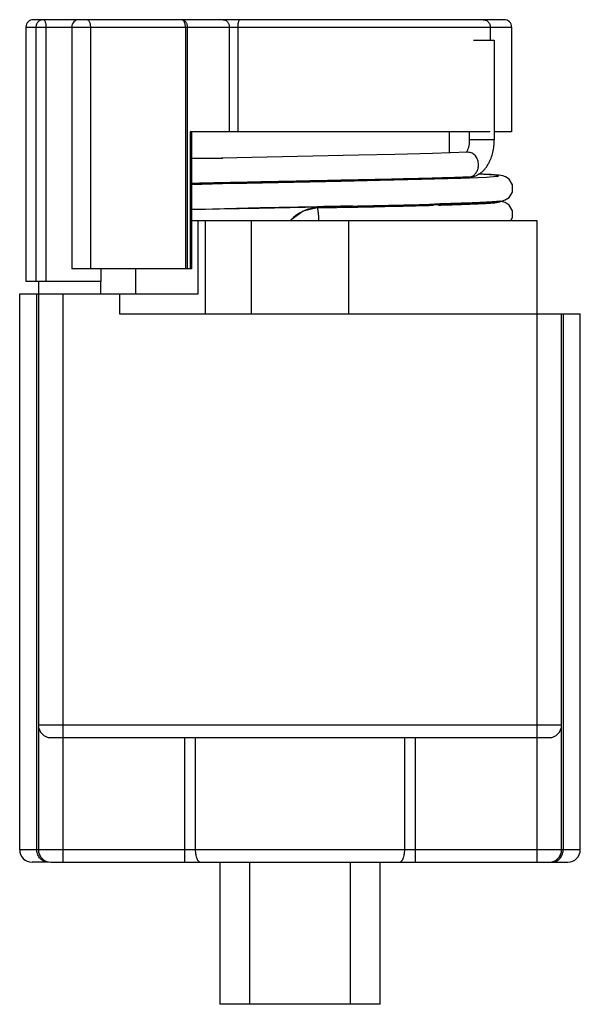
# Model space of a CAD drawing. Header units: millimetres. Extents: x 5.1 to 27.6, y 3.4 to 42.9.
import ezdxf

# ---------------------------------------------------------------- set-up
doc = ezdxf.new("R2010")
doc.units = ezdxf.units.MM
doc.header["$LTSCALE"] = 3.005177
doc.layers.get('0').update_dxf_attribs({"linetype": 'CONTINUOUS'})

msp = doc.modelspace()

# ---------------------------------------------------------------- linework, layer by layer
at = {"color": 7}
for p, q in [((24.548, 42.914), (5.655, 42.914)), ((5.355, 42.614), (5.355, 32.414)), ((5.355, 42.614), (24.848, 42.614)), ((5.758, 42.614), (5.758, 32.414)), ((6.174, 32.414), (6.174, 42.614)), ((7.194, 42.614), (7.194, 32.914)), ((7.957, 32.914), (7.957, 42.614)), ((11.758, 42.614), (11.758, 32.914)), ((11.846, 32.914), (11.846, 42.614)), ((13.517, 42.614), (13.517, 38.414)), ((13.854, 42.614), (13.854, 38.414)), ((23.989, 42.614), (23.989, 42.094)), ((24.848, 42.614), (24.848, 38.414)), ((23.317, 42.094), (24.15, 42.094)), ((24.15, 42.094), (24.15, 38.094)), ((11.946, 38.414), (11.946, 32.914)), ((23.989, 38.414), (11.946, 38.414)), ((12.001, 38.414), (12.001, 32.914)), ((22.355, 37.57), (22.355, 38.414)), ((23.15, 38.414), (23.15, 38.094)), ((24.848, 38.414), (24.15, 38.414)), ((24.15, 38.094), (23.15, 38.094)), ((23.107, 37.594), (23.087, 37.594)), ((12.001, 37.364), (13.263, 37.364)), ((13.202, 37.363), (12.001, 37.335)), ((15.039, 37.402), (13.202, 37.363)), ((18.704, 37.478), (15.039, 37.402)), ((18.004, 36.424), (14.22, 36.345)), ((22.433, 36.571), (23.114, 36.594)), ((23.121, 36.598), (23.104, 36.598)), ((23.162, 36.6), (23.114, 36.594)), ((23.162, 36.6), (23.121, 36.598)), ((23.205, 36.607), (23.205, 36.561)), ((24.254, 36.621), (23.846, 36.588)), ((24.254, 36.621), (24.255, 36.621)), ((24.255, 36.621), (24.325, 36.637)), ((23.205, 35.56), (23.205, 35.518)), ((24.06, 35.6), (24.401, 35.632)), ((24.163, 35.571), (24.384, 35.61)), ((24.395, 35.628), (24.378, 35.63)), ((24.479, 35.613), (24.395, 35.628)), ((12.001, 35.295), (13.124, 35.321)), ((13.124, 35.321), (14.717, 35.356)), ((14.717, 35.356), (19.053, 35.446)), ((17.042, 35.364), (18.625, 35.397)), ((19.964, 35.427), (18.625, 35.397)), ((21.051, 35.453), (19.964, 35.427)), ((21.717, 35.47), (21.051, 35.453)), ((22.293, 35.487), (21.717, 35.47)), ((23.433, 35.528), (23.455, 35.529)), ((12.001, 34.864), (25.855, 34.864)), ((12.271, 31.914), (12.271, 34.864)), ((12.547, 34.864), (12.547, 31.114)), ((14.389, 34.864), (14.389, 31.114)), ((18.321, 31.114), (18.321, 34.864)), ((25.855, 34.864), (25.855, 9.114)), ((12.001, 32.914), (7.194, 32.914)), ((8.38, 32.414), (8.38, 32.914)), ((9.748, 32.914), (9.748, 31.914)), ((8.38, 32.414), (5.355, 32.414)), ((5.855, 32.414), (5.855, 9.614)), ((8.355, 32.414), (8.355, 31.914)), ((5.105, 9.614), (5.105, 31.914)), ((5.105, 31.914), (12.271, 31.914)), ((5.794, 9.614), (5.794, 31.914)), ((6.855, 9.114), (6.855, 31.914)), ((9.108, 31.914), (9.108, 31.114)), ((9.108, 31.114), (27.605, 31.114)), ((26.855, 9.614), (26.855, 31.114)), ((26.916, 31.114), (26.916, 9.614)), ((27.605, 9.614), (27.605, 31.114)), ((26.855, 14.614), (5.855, 14.614)), ((6.355, 14.114), (26.355, 14.114)), ((11.721, 14.114), (11.721, 9.114)), ((12.152, 14.114), (12.152, 9.614)), ((20.558, 9.614), (20.558, 14.114)), ((20.989, 9.114), (20.989, 14.114)), ((27.605, 9.614), (5.105, 9.614)), ((6.263, 9.114), (5.605, 9.114)), ((6.355, 9.114), (27.105, 9.114)), ((13.139, 9.114), (13.139, 3.414)), ((14.34, 3.414), (14.34, 9.114)), ((18.37, 9.114), (18.37, 3.414)), ((19.571, 3.414), (19.571, 9.114)), ((19.571, 3.414), (13.139, 3.414))]:
    msp.add_line(p, q, dxfattribs=at)
for points in [[(23.087, 37.593), (21.669, 37.549), (20.158, 37.511), (18.704, 37.478)], [(12.001, 36.335), (12.538, 36.348), (13.349, 36.366)], [(14.22, 36.345), (13.25, 36.324), (12.001, 36.295)], [(13.349, 36.366), (15.326, 36.409), (17.839, 36.46)], [(17.839, 36.46), (19.299, 36.492), (20.86, 36.528), (22.433, 36.571)], [(21.229, 36.497), (19.566, 36.457), (18.004, 36.424)], [(23.846, 36.588), (22.815, 36.544), (21.229, 36.497)], [(24.325, 36.637), (24.156, 36.679), (23.519, 36.719)], [(24.402, 35.632), (24.413, 35.634), (24.488, 35.648), (24.591, 35.682), (24.749, 35.785), (24.882, 35.999), (24.886, 36.286), (24.752, 36.511), (24.598, 36.614), (24.492, 36.649), (24.418, 36.664), (24.344, 36.674), (24.259, 36.683), (24.156, 36.692), (24.032, 36.701), (23.884, 36.71), (23.709, 36.719), (23.529, 36.728)], [(24.26, 36.622), (24.266, 36.623), (24.254, 36.621)], [(21.717, 35.51), (23.015, 35.551), (24.06, 35.6)], [(24.265, 35.583), (24.262, 35.582), (24.231, 35.578), (24.177, 35.572), (24.102, 35.565), (24.006, 35.558), (23.887, 35.551), (23.746, 35.543), (23.579, 35.534), (23.386, 35.526), (23.163, 35.517), (22.908, 35.507), (22.619, 35.497), (22.293, 35.487)], [(24.821, 34.864), (24.888, 34.981), (24.884, 35.252), (24.751, 35.472), (24.587, 35.579), (24.479, 35.613)], [(17.041, 35.408), (14.758, 35.361), (12.846, 35.319), (12.001, 35.299)], [(17.042, 35.364), (16.482, 35.233), (16.001, 34.887), (15.986, 34.864)], [(19.053, 35.446), (20.365, 35.476), (21.716, 35.51)]]:
    msp.add_lwpolyline(points, dxfattribs=at)
for centre, radius, start, end in [((5.655, 42.614), 0.3, 90.022, 180), ((7.494, 42.614), 0.3, 90, 180), ((24.548, 42.614), 0.3, 0, 89.9986), ((23.104, 37.393), 0.799, 269.2751, 270.6724), ((23.104, 37.396), 0.802, 270.6807, 280.4028), ((23.676, 41.098), 5.549, 274.7698, 275.1212), ((17.097, 33.871), 1.495, 119.7569, 135.8807), ((17.095, 33.876), 1.489, 92.0425, 119.7604), ((7.069, 591.466), 556.146, 271.17488, 271.51276), ((16.526, 224.735), 189.336, 271.63234, 271.7458), ((17.102, 33.866), 1.501, 135.8743, 138.1779), ((6.355, 14.614), 0.5, 180, 270), ((26.355, 14.614), 0.5, 270, 360), ((5.605, 9.614), 0.5, 180, 269.984), ((6.32, 9.614), 0.526, 180.0015, 181.8817), ((6.355, 9.614), 0.5, 180, 270), ((26.355, 9.614), 0.5, 270, 360), ((26.39, 9.614), 0.526, 358.1183, 359.9985), ((27.105, 9.614), 0.5, 270.0161, 360)]:
    msp.add_arc(centre, radius, start, end, dxfattribs=at)
for points, knots in [([(6.047, 42.914), (6.028, 42.914), (5.99, 42.91), (5.936, 42.893), (5.885, 42.865), (5.841, 42.827), (5.805, 42.782), (5.778, 42.729), (5.762, 42.673), (5.758, 42.634), (5.758, 42.614)], [0, 0, 0, 0, 0.122606, 0.245798, 0.369507, 0.494068, 0.619531, 0.745803, 0.872841, 1, 1, 1, 1]), ([(6.174, 42.614), (6.174, 42.633), (6.172, 42.672), (6.165, 42.728), (6.154, 42.779), (6.138, 42.825), (6.122, 42.857), (6.107, 42.878), (6.093, 42.894), (6.077, 42.907), (6.06, 42.913), (6.051, 42.914), (6.047, 42.914)], [0, 0, 0, 0, 0.167774, 0.330578, 0.482987, 0.620912, 0.741241, 0.794318, 0.842721, 0.926752, 0.964195, 1, 1, 1, 1]), ([(7.957, 42.614), (7.957, 42.633), (7.955, 42.672), (7.946, 42.728), (7.932, 42.78), (7.913, 42.825), (7.889, 42.863), (7.862, 42.891), (7.832, 42.91), (7.81, 42.914), (7.799, 42.914)], [0, 0, 0, 0, 0.159289, 0.314455, 0.460935, 0.595574, 0.716109, 0.82189, 0.914906, 1, 1, 1, 1]), ([(11.758, 42.614), (11.758, 42.633), (11.756, 42.672), (11.747, 42.728), (11.733, 42.78), (11.713, 42.825), (11.69, 42.863), (11.663, 42.891), (11.632, 42.91), (11.61, 42.914), (11.6, 42.914)], [0, 0, 0, 0, 0.159291, 0.314485, 0.461012, 0.595666, 0.716197, 0.821951, 0.914926, 1, 1, 1, 1]), ([(11.846, 42.614), (11.846, 42.653), (11.836, 42.711), (11.806, 42.781), (11.776, 42.826), (11.738, 42.864), (11.695, 42.893), (11.649, 42.91), (11.616, 42.914), (11.6, 42.914)], [0, 0, 0, 0, 0.271068, 0.403116, 0.530936, 0.653972, 0.7724, 0.887311, 1, 1, 1, 1]), ([(13.272, 42.914), (13.288, 42.914), (13.32, 42.91), (13.367, 42.893), (13.41, 42.864), (13.447, 42.827), (13.478, 42.781), (13.508, 42.711), (13.517, 42.653), (13.517, 42.614)], [0, 0, 0, 0, 0.112571, 0.227377, 0.345722, 0.468708, 0.596498, 0.728578, 1, 1, 1, 1]), ([(13.945, 42.914), (13.942, 42.914), (13.936, 42.913), (13.927, 42.908), (13.918, 42.901), (13.91, 42.891), (13.902, 42.878), (13.891, 42.857), (13.879, 42.824), (13.868, 42.779), (13.86, 42.727), (13.855, 42.672), (13.854, 42.633), (13.854, 42.614)], [0, 0, 0, 0, 0.027375, 0.057247, 0.091383, 0.130891, 0.176315, 0.227821, 0.348654, 0.490909, 0.650468, 0.82231, 1, 1, 1, 1]), ([(23.711, 42.914), (23.73, 42.914), (23.766, 42.91), (23.819, 42.893), (23.867, 42.865), (23.909, 42.827), (23.944, 42.781), (23.97, 42.729), (23.985, 42.673), (23.989, 42.634), (23.989, 42.614)], [0, 0, 0, 0, 0.120106, 0.241179, 0.363488, 0.487581, 0.613559, 0.74125, 0.870394, 1, 1, 1, 1]), ([(23.15, 38.094), (23.15, 38.045), (23.145, 37.95), (23.126, 37.836), (23.104, 37.753), (23.085, 37.699), (23.066, 37.653), (23.051, 37.626), (23.044, 37.614)], [0, 0, 0, 0, 0.294731, 0.572683, 0.699744, 0.815336, 0.916507, 1, 1, 1, 1]), ([(23.249, 36.607), (23.285, 36.614), (23.357, 36.632), (23.46, 36.674), (23.557, 36.728), (23.646, 36.794), (23.728, 36.869), (23.828, 36.981), (23.912, 37.109), (23.98, 37.247), (24.041, 37.395), (24.099, 37.592), (24.141, 37.839), (24.15, 38.009), (24.15, 38.094)], [0, 0, 0, 0, 0.059006, 0.118, 0.176854, 0.23569, 0.29468, 0.354075, 0.474948, 0.536947, 0.600133, 0.729972, 0.863857, 1, 1, 1, 1]), ([(23.044, 37.614), (23.043, 37.611), (23.037, 37.602), (23.031, 37.593), (23.027, 37.587)], [0, 0, 0, 0, 0.285625, 1, 1, 1, 1]), ([(23.519, 37.096), (23.519, 37.128), (23.514, 37.193), (23.491, 37.285), (23.453, 37.371), (23.402, 37.447), (23.339, 37.51), (23.267, 37.557), (23.189, 37.586), (23.134, 37.593), (23.107, 37.594)], [0, 0, 0, 0, 0.135437, 0.269341, 0.400611, 0.528064, 0.650989, 0.769855, 0.885817, 1, 1, 1, 1]), ([(23.239, 36.623), (23.28, 36.641), (23.359, 36.693), (23.434, 36.785), (23.477, 36.873), (23.509, 36.968), (23.519, 37.045), (23.519, 37.096)], [0, 0, 0, 0, 0.232901, 0.478013, 0.605601, 0.735843, 1, 1, 1, 1]), ([(12.895, 36.363), (12.816, 36.361), (12.509, 36.354), (12.202, 36.347), (11.974, 36.342)], [0, 0, 0, 0, 0.256566, 1, 1, 1, 1]), ([(23.104, 36.598), (22.962, 36.592), (22.66, 36.582), (21.996, 36.562), (21.062, 36.537), (19.837, 36.508), (18.502, 36.48), (17.1, 36.451), (15.674, 36.422), (14.27, 36.393), (13.346, 36.373), (12.895, 36.363)], [0, 0, 0, 0, 0.041875, 0.088621, 0.195229, 0.316481, 0.448572, 0.587352, 0.728461, 0.867467, 1, 1, 1, 1]), ([(23.162, 36.6), (23.169, 36.601), (23.195, 36.606), (23.22, 36.615), (23.239, 36.623)], [0, 0, 0, 0, 0.248284, 1, 1, 1, 1]), ([(24.279, 35.618), (24.254, 35.616), (24.2, 35.611), (24.075, 35.602), (23.891, 35.591), (23.636, 35.578), (23.337, 35.565), (22.995, 35.553), (22.462, 35.535), (22.043, 35.523), (21.751, 35.515)], [0, 0, 0, 0, 0.029977, 0.064631, 0.147761, 0.248905, 0.367459, 0.502709, 0.65384, 1, 1, 1, 1]), ([(23.455, 35.529), (23.525, 35.532), (23.656, 35.538), (23.84, 35.548), (23.998, 35.557), (24.094, 35.564), (24.138, 35.568)], [0, 0, 0, 0, 0.307254, 0.576927, 0.808099, 1, 1, 1, 1]), ([(24.401, 35.632), (24.383, 35.629), (24.343, 35.624), (24.302, 35.62), (24.279, 35.618)], [0, 0, 0, 0, 0.443013, 1, 1, 1, 1]), ([(24.384, 35.61), (24.384, 35.612), (24.381, 35.614), (24.375, 35.617), (24.367, 35.62), (24.36, 35.622), (24.356, 35.623)], [0, 0, 0, 0, 0.133053, 0.338071, 0.625859, 1, 1, 1, 1]), ([(17.042, 35.364), (17.044, 35.364), (17.046, 35.362), (17.049, 35.358), (17.051, 35.354), (17.053, 35.348), (17.056, 35.339), (17.059, 35.327), (17.062, 35.315), (17.065, 35.3), (17.069, 35.278), (17.073, 35.249), (17.079, 35.203), (17.085, 35.138), (17.092, 35.053), (17.097, 34.96), (17.099, 34.896), (17.1, 34.864)], [0, 0, 0, 0, 0.00987, 0.017367, 0.026904, 0.038556, 0.05234, 0.086252, 0.106332, 0.128446, 0.178623, 0.236462, 0.301623, 0.451818, 0.622949, 0.808016, 1, 1, 1, 1]), ([(18.472, 35.438), (18.354, 35.435), (17.878, 35.425), (17.402, 35.415), (17.044, 35.408)], [0, 0, 0, 0, 0.24682, 1, 1, 1, 1]), ([(18.465, 35.393), (19.041, 35.406), (19.882, 35.424), (20.967, 35.45), (21.474, 35.464), (21.717, 35.47)], [0, 0, 0, 0, 0.531914, 0.7756, 1, 1, 1, 1]), ([(22.296, 35.487), (22.502, 35.493), (22.881, 35.506), (23.26, 35.52), (23.433, 35.528)], [0, 0, 0, 0, 0.543578, 1, 1, 1, 1]), ([(6.263, 9.114), (6.233, 9.114), (6.173, 9.12), (6.086, 9.148), (6.006, 9.192), (5.935, 9.253), (5.876, 9.326), (5.832, 9.41), (5.803, 9.501), (5.795, 9.565), (5.794, 9.597)], [0, 0, 0, 0, 0.12107, 0.242952, 0.365765, 0.489975, 0.615699, 0.7428, 0.871134, 1, 1, 1, 1]), ([(12.152, 9.614), (12.152, 9.581), (12.155, 9.517), (12.167, 9.424), (12.186, 9.338), (12.213, 9.263), (12.24, 9.209), (12.265, 9.173), (12.29, 9.146), (12.317, 9.126), (12.346, 9.116), (12.361, 9.114), (12.368, 9.114)], [0, 0, 0, 0, 0.167077, 0.329271, 0.481182, 0.618812, 0.739142, 0.792353, 0.840984, 0.925737, 0.963659, 1, 1, 1, 1]), ([(20.343, 9.114), (20.35, 9.114), (20.364, 9.116), (20.393, 9.126), (20.421, 9.146), (20.445, 9.173), (20.47, 9.209), (20.498, 9.263), (20.524, 9.338), (20.543, 9.424), (20.555, 9.517), (20.558, 9.581), (20.558, 9.614)], [0, 0, 0, 0, 0.036341, 0.074263, 0.159016, 0.207647, 0.260858, 0.381188, 0.518818, 0.670729, 0.832923, 1, 1, 1, 1]), ([(26.447, 9.114), (26.477, 9.114), (26.537, 9.12), (26.624, 9.148), (26.705, 9.192), (26.775, 9.253), (26.834, 9.326), (26.879, 9.41), (26.907, 9.501), (26.915, 9.565), (26.916, 9.597)], [0, 0, 0, 0, 0.121071, 0.242953, 0.365765, 0.489975, 0.615698, 0.742799, 0.871134, 1, 1, 1, 1])]:
    msp.add_open_spline(points, degree=3, knots=knots, dxfattribs=at)

doc.saveas('drawing.dxf')
